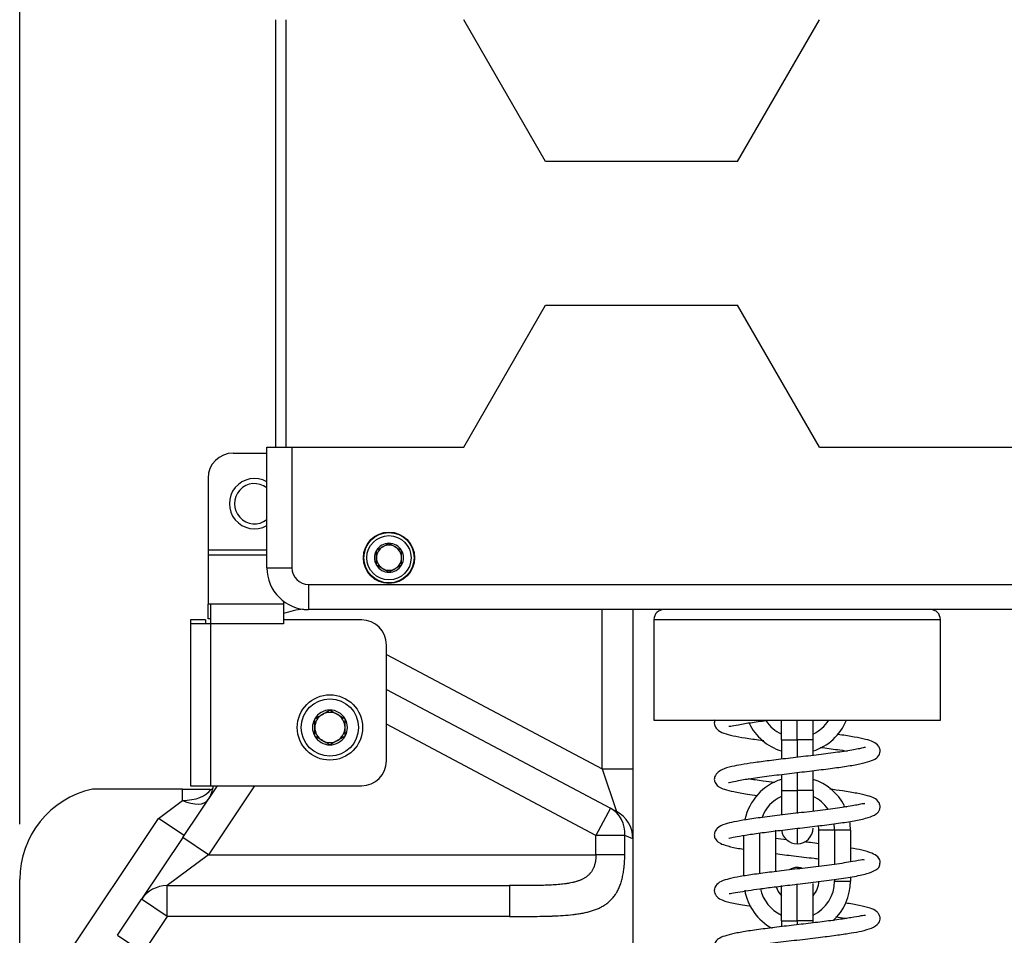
# Model space of a CAD drawing. Header units: millimetres. Extents: x 275 to 1805, y 43 to 1125.
# Tile 8 of 12: x 527 to 723, y 615 to 797. Entities that reach past the tile are written whole.
import ezdxf

# ---------------------------------------------------------------- set-up
doc = ezdxf.new("R2010")
doc.units = ezdxf.units.MM
doc.dimstyles.get("Standard").update_dxf_attribs({"dimtxt": 20, "dimasz": 11, "dimexe": 11, "dimexo": 11, "dimgap": 11, "dimtad": 0, "dimtih": 1, "dimtoh": 1, "dimdsep": 46, "dimtxsty": 'Standard', "dimcen": 0.09, "dimadec": 0, "dimazin": 0, "dimtfac": 1, "dimtofl": 0, "dimtmove": 0, "dimatfit": 3, "dimfxl": 0, "dimtolj": 1, "dimtzin": 0, "dimarcsym": 0})

# ---------------------------------------------------------------- blocks, each defined once
blk = doc.blocks.new('*D12')
at = {"color": 0, "lineweight": -2}
for p, q in [((527.37, 637.44), (527.37, 993.49)), ((816.96, 808.42), (816.96, 993.49)), ((538.37, 982.49), (634.5, 982.49)), ((805.96, 982.49), (709.83, 982.49))]:
    blk.add_line(p, q, dxfattribs=at)
at = {"color": 0, "lineweight": 18}
for points in [[(538.37, 984.32), (538.37, 980.65), (527.37, 982.49)], [(805.96, 984.32), (805.96, 980.65), (816.96, 982.49)]]:
    blk.add_solid(points, dxfattribs=at)
at = {"layer": 'Defpoints', "color": 0, "lineweight": 18}
for p in [(816.96, 982.49), (816.96, 797.42), (527.37, 626.44)]:
    blk.add_point(p, dxfattribs=at)
at = {"color": 0, "lineweight": 18, "insert": (672.16, 982.49), "char_height": 20, "attachment_point": 5}
blk.add_mtext('\\A1;275', dxfattribs=at)
blk = doc.blocks.new('*D13')
at = {"color": 0, "lineweight": -2}
for p, q in [((696.33, 888.53), (890.36, 888.53)), ((879.36, 877.53), (879.36, 699.28)), ((879.36, 479.04), (879.36, 657.28)), ((693.5, 468.04), (890.36, 468.04))]:
    blk.add_line(p, q, dxfattribs=at)
at = {"color": 0, "lineweight": 18}
for points in [[(877.53, 877.53), (881.19, 877.53), (879.36, 888.53)], [(877.53, 479.04), (881.19, 479.04), (879.36, 468.04)]]:
    blk.add_solid(points, dxfattribs=at)
at = {"layer": 'Defpoints', "color": 0, "lineweight": 18}
for p in [(685.33, 888.53), (682.5, 468.04), (879.36, 468.04)]:
    blk.add_point(p, dxfattribs=at)
at = {"color": 0, "lineweight": 18, "insert": (879.36, 678.28), "char_height": 20, "attachment_point": 5}
blk.add_mtext('\\A1;420', dxfattribs=at)

msp = doc.modelspace()

# ---------------------------------------------------------------- linework, layer by layer
for p, q in [((578.333, 712.417), (578.333, 797.417)), ((580.333, 797.417), (580.333, 712.417)), ((631.987, 769.217), (615.705, 797.417)), ((670.175, 769.217), (686.456, 797.417)), ((670.175, 769.217), (631.987, 769.217)), ((615.705, 712.417), (631.987, 740.617)), ((631.987, 740.617), (670.175, 740.617)), ((686.456, 712.417), (670.175, 740.617)), ((569.833, 711.231), (576.533, 711.231)), ((576.533, 712.417), (581.533, 712.417)), ((576.533, 688.417), (576.533, 712.417)), ((581.533, 712.417), (615.705, 712.417)), ((581.533, 712.417), (581.533, 688.417)), ((686.456, 712.417), (764.11, 712.417)), ((564.833, 706.231), (564.833, 691.926)), ((564.833, 691.926), (564.833, 690.952)), ((576.533, 691.926), (564.833, 691.926)), ((576.533, 690.952), (564.833, 690.952)), ((564.833, 690.952), (564.833, 681.165)), ((576.533, 688.417), (581.533, 688.417)), ((584.833, 685.117), (584.833, 680.117)), ((584.833, 685.117), (764.11, 685.117)), ((579.833, 681.793), (579.833, 681.165)), ((564.833, 678.243), (564.833, 681.165)), ((565.333, 681.165), (564.833, 681.165)), ((579.833, 681.165), (565.333, 681.165)), ((565.333, 681.165), (565.333, 677.268)), ((579.833, 681.165), (579.833, 677.268)), ((764.11, 680.117), (584.833, 680.117)), ((643.231, 648.433), (643.231, 680.117)), ((649.367, 680.117), (649.367, 648.433)), ((564.333, 678.063), (561.333, 678.063)), ((561.333, 678.063), (561.333, 677.268)), ((564.333, 678.063), (564.333, 677.268)), ((565.333, 678.243), (564.833, 678.243)), ((595.333, 678.063), (579.835, 678.063)), ((579.835, 678.063), (579.835, 677.268)), ((653.537, 678.117), (653.537, 658.117)), ((653.537, 678.117), (682.037, 678.117)), ((682.037, 678.117), (710.537, 678.117)), ((710.537, 658.117), (710.537, 678.117)), ((565.333, 677.268), (561.333, 677.268)), ((561.333, 677.268), (561.333, 645.063)), ((579.833, 677.268), (565.333, 677.268)), ((565.333, 677.268), (565.333, 645.063)), ((579.835, 677.268), (579.833, 677.268)), ((600.333, 650.063), (600.333, 673.063)), ((600.334, 671.196), (643.231, 648.433)), ((600.334, 664.249), (644.887, 640.608)), ((642.011, 635.187), (600.334, 657.302)), ((653.537, 658.117), (682.037, 658.117)), ((678.887, 654.217), (678.887, 658.118)), ((682.037, 654.217), (682.037, 658.118)), ((682.037, 658.117), (710.537, 658.117)), ((685.187, 654.217), (685.187, 658.118)), ((678.887, 654.217), (678.887, 650.351)), ((678.887, 654.217), (682.037, 654.217)), ((685.187, 654.217), (682.037, 654.217)), ((682.037, 654.217), (682.037, 650.727)), ((685.187, 651.104), (685.187, 654.217)), ((643.231, 648.433), (649.367, 648.433)), ((643.231, 648.433), (646.107, 639.96)), ((649.367, 648.433), (649.367, 634.54)), ((678.887, 647.329), (678.887, 644.117)), ((682.037, 647.707), (682.037, 644.117)), ((685.187, 644.117), (685.187, 648.081)), ((559.811, 634.756), (566.71, 645.064)), ((561.333, 645.063), (565.333, 645.063)), ((574.095, 645.064), (564.91, 631.342)), ((565.333, 645.063), (595.333, 645.063)), ((559.777, 644.417), (543.493, 644.417)), ((559.777, 642.151), (559.777, 644.417)), ((565.483, 644.417), (565.769, 644.417)), ((678.887, 644.117), (678.887, 639.196)), ((678.887, 644.117), (682.037, 644.117)), ((682.037, 644.117), (682.037, 639.586)), ((685.187, 644.117), (682.037, 644.117)), ((685.187, 644.117), (685.187, 639.934)), ((554.976, 638.565), (559.777, 642.151)), ((644.887, 640.608), (642.011, 635.187)), ((644.887, 640.608), (646.107, 639.96)), ((533.504, 606.486), (554.976, 638.565)), ((560.076, 635.152), (554.976, 638.565)), ((559.811, 634.756), (551.601, 622.492)), ((564.91, 631.342), (559.811, 634.756)), ((647.74, 635.187), (642.011, 635.187)), ((642.011, 631.342), (642.011, 635.187)), ((649.367, 634.54), (647.74, 635.187)), ((647.74, 631.342), (647.74, 635.187)), ((671.437, 627.14), (671.437, 635.202)), ((674.587, 627.606), (674.587, 635.679)), ((677.737, 636.217), (677.737, 628.012)), ((682.037, 636.591), (682.037, 633.517)), ((686.337, 629.047), (686.337, 636.217)), ((689.487, 636.217), (686.337, 636.217)), ((689.487, 636.217), (689.487, 629.447)), ((692.637, 636.217), (689.487, 636.217)), ((692.637, 636.217), (692.637, 629.924)), ((649.367, 634.54), (649.367, 531.065)), ((564.91, 631.342), (556.701, 625.21)), ((564.91, 631.342), (642.011, 631.342)), ((647.74, 631.342), (642.011, 631.342)), ((692.637, 626.918), (692.637, 626.117)), ((527.367, 606.486), (527.367, 626.437)), ((556.701, 625.21), (624.822, 625.21)), ((556.701, 619.078), (556.701, 625.21)), ((624.822, 625.21), (624.822, 619.078)), ((678.887, 618.217), (678.887, 625.228)), ((682.037, 618.217), (682.037, 625.547)), ((685.187, 618.217), (685.187, 625.667)), ((689.487, 626.431), (689.487, 626.117)), ((689.487, 626.117), (692.637, 626.117)), ((546.814, 615.339), (551.601, 622.492)), ((556.701, 619.078), (551.601, 622.492)), ((556.701, 619.078), (551.913, 611.925)), ((624.822, 619.078), (556.701, 619.078)), ((678.887, 618.217), (678.887, 617.053)), ((678.887, 618.217), (682.037, 618.217)), ((685.187, 618.217), (682.037, 618.217)), ((682.037, 618.217), (682.037, 617.427)), ((685.187, 617.804), (685.187, 618.217)), ((546.814, 615.339), (551.913, 611.925))]:
    msp.add_line(p, q)
for centre, radius in [((600.833, 690.417), 5.1), ((600.833, 690.417), 5), ((600.833, 690.417), 4.4), ((589.083, 656.667), 6.5), ((589.083, 656.667), 5.7)]:
    msp.add_circle(centre, radius)
for centre, radius, start, end in [((569.833, 706.231), 5, 90, 180), ((574.083, 701.167), 5, 60.66, 299.34), ((574.083, 701.167), 4, 52.23374, 307.76625), ((600.833, 690.417), 2.887, 150, 210), ((600.833, 690.417), 2.887, 90, 150), ((600.833, 690.417), 2.5, 120, 180), ((600.833, 690.417), 2.5, 60, 120), ((600.833, 690.417), 2.887, 30, 90), ((600.833, 690.417), 2.5, 0, 60), ((600.833, 690.417), 2.887, 330, 30), ((600.833, 690.417), 2.5, 180, 240), ((600.833, 690.417), 2.5, 300, 0), ((584.833, 688.417), 8.3, 180, 270), ((584.833, 688.417), 3.3, 180, 270), ((600.833, 690.417), 2.887, 210, 270), ((600.833, 690.417), 2.5, 240, 300), ((600.833, 690.417), 2.887, 270, 330), ((585.913, 660.292), 20, 96.0455, 107.69699), ((655.537, 678.117), 2, 90, 180), ((708.537, 678.117), 2, 0, 90), ((595.333, 673.063), 5, 0, 90), ((589.083, 656.667), 3.464, 90, 150), ((589.083, 656.667), 3.464, 30, 90), ((589.083, 656.667), 3.464, 150, 210), ((589.083, 656.667), 3, 120, 180), ((589.083, 656.667), 3, 60, 120), ((589.083, 656.667), 3, 0, 60), ((589.083, 656.667), 3.464, 330, 30), ((589.083, 656.667), 3, 180, 240), ((589.083, 656.667), 3, 300, 0), ((682.037, 662.117), 10.6, 205.72875, 252.71438), ((682.037, 662.117), 7.45, 213.66281, 244.98843), ((682.037, 662.117), 7.45, 295.01156, 327.52407), ((682.037, 662.117), 10.6, 287.28562, 337.82906), ((589.083, 656.667), 3.464, 210, 270), ((589.083, 656.667), 3.464, 270, 330), ((589.083, 656.667), 3, 240, 300), ((595.333, 650.063), 5, 270, 0), ((559.777, 645.737), 6.136, 326.20323, 353.70166), ((682.037, 636.217), 10.6, 107.28562, 168.33937), ((682.037, 636.217), 10.6, 27.33188, 72.71438), ((545.777, 626.437), 18.409, 102.38673, 180), ((682.037, 636.217), 7.45, 115.01156, 159.74438), ((682.037, 636.217), 7.45, 34.46999, 64.98843), ((643.231, 634.54), 6.136, 0, 62.04855), ((682.037, 636.667), 3.15, 270, 0), ((682.037, 636.217), 4.3, 0, 12.07968), ((682.037, 636.217), 7.45, 0, 10.06032), ((682.037, 636.217), 10.6, 0, 9.60188), ((682.037, 636.667), 3.15, 187.93405, 270), ((682.037, 625.667), 3.15, 90, 120.57468), ((682.037, 625.667), 3.15, 72.51609, 90), ((682.037, 626.117), 4.3, 195.04969, 222.89906), ((682.037, 626.117), 4.3, 317.10093, 0), ((682.037, 626.117), 7.45, 295.01157, 0), ((682.037, 626.117), 10.6, 312.03844, 0), ((682.037, 626.117), 10.6, 189.86906, 242.08875), ((682.037, 626.117), 7.45, 191.75625, 244.98843)]:
    msp.add_arc(centre, radius, start, end)
for centre, major_axis, ratio, start_param, end_param in [((559.777, 645.737), (-6.136, 0), 0.584336, 1.5707963, 2.7648594), ((559.777, 645.737), (-5.099, 3.413), 0.5134732, 1.9018464, 3.1415927), ((642.011, 635.187), (-2.876, -5.421), 0.9173056, 2.0237825, 3.1415927), ((556.701, 619.078), (5.099, -3.413), 0.9990069, 2.1602021, 3.1415927)]:
    msp.add_ellipse(centre, major_axis=major_axis, ratio=ratio, start_param=start_param, end_param=end_param)
for points, knots in [([(598.333, 691.861), (598.538, 691.979), (598.744, 692.098), (599.057, 692.278), (599.162, 692.339), (599.32, 692.43), (599.373, 692.461), (599.479, 692.522), (599.533, 692.553), (599.692, 692.645), (599.798, 692.706), (600.008, 692.827), (600.112, 692.888), (600.424, 693.068), (600.629, 693.186), (600.833, 693.304)], [0, 0, 0, 0, 0.25, 0.25, 0.375, 0.375, 0.4375, 0.4375, 0.5, 0.5, 0.625, 0.625, 0.75, 0.75, 1, 1, 1, 1]), ([(598.333, 688.974), (598.333, 689.091), (598.333, 689.21), (598.333, 689.45), (598.333, 689.57), (598.333, 689.811), (598.333, 689.932), (598.333, 690.174), (598.333, 690.296), (598.333, 690.54), (598.333, 690.662), (598.333, 690.816), (598.333, 690.846), (598.333, 690.908), (598.333, 690.999), (598.333, 691.09), (598.333, 691.391), (598.333, 691.628), (598.333, 691.861)], [0, 0, 0, 0, 0.125, 0.125, 0.25, 0.25, 0.375, 0.375, 0.5, 0.5, 0.625, 0.625, 0.65625, 0.65625, 0.6875, 0.75, 0.75, 1, 1, 1, 1]), ([(600.833, 693.304), (601.038, 693.186), (601.244, 693.067), (601.557, 692.887), (601.662, 692.826), (601.82, 692.735), (601.873, 692.704), (601.979, 692.643), (602.033, 692.612), (602.192, 692.52), (602.298, 692.459), (602.508, 692.338), (602.612, 692.277), (602.924, 692.097), (603.129, 691.979), (603.333, 691.861)], [0, 0, 0, 0, 0.25, 0.25, 0.375, 0.375, 0.4375, 0.4375, 0.5, 0.5, 0.625, 0.625, 0.75, 0.75, 1, 1, 1, 1]), ([(603.333, 688.974), (603.333, 689.091), (603.333, 689.21), (603.333, 689.45), (603.333, 689.57), (603.333, 689.811), (603.333, 689.932), (603.333, 690.174), (603.333, 690.296), (603.333, 690.54), (603.333, 690.662), (603.333, 690.816), (603.333, 690.846), (603.333, 690.908), (603.333, 690.999), (603.333, 691.09), (603.333, 691.391), (603.333, 691.628), (603.333, 691.861)], [0, 0, 0, 0, 0.125, 0.125, 0.25, 0.25, 0.375, 0.375, 0.5, 0.5, 0.625, 0.625, 0.65625, 0.65625, 0.6875, 0.75, 0.75, 1, 1, 1, 1]), ([(600.833, 687.531), (600.629, 687.649), (600.423, 687.768), (600.11, 687.948), (600.005, 688.009), (599.847, 688.1), (599.794, 688.131), (599.688, 688.192), (599.634, 688.223), (599.475, 688.315), (599.369, 688.376), (599.159, 688.497), (599.055, 688.558), (598.743, 688.738), (598.537, 688.856), (598.333, 688.974)], [0, 0, 0, 0, 0.25, 0.25, 0.375, 0.375, 0.4375, 0.4375, 0.5, 0.5, 0.625, 0.625, 0.75, 0.75, 1, 1, 1, 1]), ([(603.333, 688.974), (603.129, 688.856), (602.923, 688.737), (602.61, 688.557), (602.505, 688.496), (602.347, 688.405), (602.294, 688.374), (602.188, 688.313), (602.134, 688.282), (601.975, 688.19), (601.869, 688.129), (601.659, 688.007), (601.555, 687.947), (601.243, 687.767), (601.037, 687.649), (600.833, 687.531)], [0, 0, 0, 0, 0.25, 0.25, 0.375, 0.375, 0.4375, 0.4375, 0.5, 0.5, 0.625, 0.625, 0.75, 0.75, 1, 1, 1, 1]), ([(586.083, 658.399), (586.329, 658.541), (586.576, 658.684), (586.951, 658.901), (587.077, 658.973), (587.267, 659.083), (587.331, 659.12), (587.458, 659.193), (587.522, 659.23), (587.714, 659.341), (587.841, 659.414), (588.093, 659.559), (588.218, 659.632), (588.592, 659.848), (588.838, 659.99), (589.083, 660.132)], [0, 0, 0, 0, 0.25, 0.25, 0.375, 0.375, 0.4375, 0.4375, 0.5, 0.5, 0.625, 0.625, 0.75, 0.75, 1, 1, 1, 1]), ([(589.083, 660.132), (589.329, 659.99), (589.576, 659.847), (589.951, 659.63), (590.077, 659.558), (590.267, 659.448), (590.331, 659.411), (590.458, 659.338), (590.522, 659.301), (590.714, 659.19), (590.841, 659.117), (591.093, 658.972), (591.218, 658.899), (591.592, 658.683), (591.838, 658.541), (592.083, 658.399)], [0, 0, 0, 0, 0.25, 0.25, 0.375, 0.375, 0.4375, 0.4375, 0.5, 0.5, 0.625, 0.625, 0.75, 0.75, 1, 1, 1, 1]), ([(586.083, 654.935), (586.083, 655.076), (586.083, 655.218), (586.083, 655.434), (586.083, 655.506), (586.083, 655.651), (586.083, 655.723), (586.083, 655.94), (586.083, 656.085), (586.083, 656.376), (586.083, 656.522), (586.083, 656.814), (586.083, 656.961), (586.083, 657.145), (586.083, 657.182), (586.083, 657.256), (586.083, 657.365), (586.083, 657.474), (586.083, 657.836), (586.083, 658.12), (586.083, 658.399)], [0, 0, 0, 0, 0.125, 0.125, 0.1875, 0.1875, 0.25, 0.25, 0.375, 0.375, 0.5, 0.5, 0.625, 0.625, 0.65625, 0.65625, 0.6875, 0.75, 0.75, 1, 1, 1, 1]), ([(592.083, 654.935), (592.083, 655.076), (592.083, 655.218), (592.083, 655.434), (592.083, 655.506), (592.083, 655.651), (592.083, 655.723), (592.083, 655.94), (592.083, 656.085), (592.083, 656.376), (592.083, 656.522), (592.083, 656.814), (592.083, 656.961), (592.083, 657.145), (592.083, 657.182), (592.083, 657.256), (592.083, 657.365), (592.083, 657.474), (592.083, 657.836), (592.083, 658.12), (592.083, 658.399)], [0, 0, 0, 0, 0.125, 0.125, 0.1875, 0.1875, 0.25, 0.25, 0.375, 0.375, 0.5, 0.5, 0.625, 0.625, 0.65625, 0.65625, 0.6875, 0.75, 0.75, 1, 1, 1, 1]), ([(665.659, 658.163), (665.628, 658.082), (665.531, 657.751), (665.553, 657.052), (666.175, 656.085), (667.444, 655.465), (669.216, 655.027), (671.656, 654.585), (673.883, 654.266), (675.209, 654.091), (675.429, 654.062)], [0, 0, 0, 0, 0.0309004, 0.1203034, 0.2113286, 0.3914288, 0.5753724, 0.7652848, 0.9613298, 1, 1, 1, 1]), ([(668.46, 656.927), (668.476, 656.916), (668.555, 656.895), (668.943, 656.953), (670.22, 657.212), (672.894, 657.661), (675.188, 657.971), (676.338, 658.118)], [0, 0, 0, 0, 0.0534602, 0.17592, 0.4416514, 0.735458, 1, 1, 1, 1]), ([(589.083, 653.203), (588.838, 653.345), (588.591, 653.488), (588.215, 653.704), (588.09, 653.777), (587.9, 653.887), (587.836, 653.924), (587.708, 653.997), (587.644, 654.034), (587.453, 654.145), (587.326, 654.218), (587.074, 654.363), (586.949, 654.436), (586.575, 654.652), (586.328, 654.794), (586.083, 654.935)], [0, 0, 0, 0, 0.25, 0.25, 0.375, 0.375, 0.4375, 0.4375, 0.5, 0.5, 0.625, 0.625, 0.75, 0.75, 1, 1, 1, 1]), ([(592.083, 654.935), (591.838, 654.794), (591.591, 654.651), (591.215, 654.434), (591.09, 654.362), (590.9, 654.252), (590.836, 654.215), (590.708, 654.142), (590.644, 654.105), (590.453, 653.994), (590.326, 653.921), (590.074, 653.775), (589.949, 653.703), (589.575, 653.487), (589.328, 653.345), (589.083, 653.203)], [0, 0, 0, 0, 0.25, 0.25, 0.375, 0.375, 0.4375, 0.4375, 0.5, 0.5, 0.625, 0.625, 0.75, 0.75, 1, 1, 1, 1]), ([(668.402, 645.753), (668.441, 645.719), (668.766, 645.773), (670.277, 646.126), (673.167, 646.602), (676.875, 647.093), (680.933, 647.578), (684.958, 648.049), (688.667, 648.504), (691.904, 648.955), (694.57, 649.417), (696.57, 649.932), (697.772, 650.441), (698.56, 651.302), (698.531, 652.456), (698.103, 653.245), (697.189, 653.848), (695.717, 654.304), (693.452, 654.783), (691.399, 655.098), (690.172, 655.269), (689.99, 655.295)], [0, 0, 0, 0, 0.043861, 0.1050144, 0.1743457, 0.2438926, 0.3113315, 0.3765844, 0.4396103, 0.5009368, 0.5609826, 0.6199748, 0.6764239, 0.7239888, 0.7448586, 0.7664202, 0.8156913, 0.8716834, 0.9296683, 0.9896431, 1, 1, 1, 1]), ([(695.623, 652.683), (695.611, 652.694), (695.499, 652.706), (694.737, 652.502), (693.268, 652.214), (691.321, 651.892), (688.355, 651.484), (684.334, 650.995), (680.263, 650.52), (676.525, 650.071), (673.376, 649.656), (670.871, 649.266), (668.918, 648.903), (667.189, 648.431), (665.993, 647.574), (665.541, 646.76), (665.538, 646.076), (665.859, 645.367), (666.549, 644.761), (667.612, 644.333), (669.386, 643.885), (671.694, 643.484), (673.436, 643.232), (674.132, 643.136)], [0, 0, 0, 0, 0.0138386, 0.0737657, 0.1097498, 0.1461689, 0.217358, 0.2864688, 0.3533105, 0.4168878, 0.47518, 0.5280883, 0.5760837, 0.6344706, 0.671258, 0.7095864, 0.7391449, 0.7591612, 0.7916744, 0.8372382, 0.8960088, 0.9602567, 1, 1, 1, 1]), ([(686.623, 652.708), (687.832, 652.559), (689.735, 652.313), (691.369, 652.075), (691.964, 651.982)], [0, 0, 0, 0, 0.6051939, 1, 1, 1, 1]), ([(677.569, 645.714), (676.785, 645.811), (674.876, 646.054), (673.166, 646.296), (672.265, 646.438)], [0, 0, 0, 0, 0.3992373, 1, 1, 1, 1]), ([(543.493, 644.417), (543.391, 644.417), (543.29, 644.417), (543.093, 644.417), (542.997, 644.417), (542.879, 644.417), (542.856, 644.417), (542.809, 644.417), (542.786, 644.417), (542.717, 644.417), (542.673, 644.417), (542.541, 644.417), (542.458, 644.417), (542.34, 644.417), (542.302, 644.417), (542.247, 644.417), (542.229, 644.417), (542.194, 644.417), (542.176, 644.417), (542.093, 644.417), (542.034, 644.417), (541.959, 644.417), (541.937, 644.417), (541.898, 644.417), (541.882, 644.417), (541.842, 644.417), (541.828, 644.417), (541.828, 644.417)], [0, 0, 0, 0, 0.1250387, 0.1250387, 0.2500774, 0.2500774, 0.2813371, 0.2813371, 0.3125968, 0.3125968, 0.3751162, 0.3751162, 0.5001549, 0.5001549, 0.5626742, 0.5626742, 0.5939339, 0.5939339, 0.6251936, 0.6251936, 0.7502323, 0.7502323, 0.8127517, 0.8127517, 0.875271, 0.875271, 1, 1, 1, 1]), ([(559.777, 644.417), (559.823, 644.417), (559.869, 644.417), (559.939, 644.417), (559.963, 644.417), (560.009, 644.417), (560.125, 644.417), (560.238, 644.417), (560.372, 644.417), (560.416, 644.417), (560.504, 644.417), (560.548, 644.417), (560.634, 644.417), (560.677, 644.417), (560.741, 644.417), (560.772, 644.417), (560.809, 644.417), (560.825, 644.417), (560.835, 644.417), (560.84, 644.417), (560.929, 644.417), (561.011, 644.417), (561.17, 644.417), (561.247, 644.417), (561.4, 644.417), (561.475, 644.417), (561.622, 644.417), (561.694, 644.417), (561.909, 644.417), (562.047, 644.417), (562.319, 644.417), (562.451, 644.417), (562.711, 644.417), (562.838, 644.417), (563.025, 644.417), (563.086, 644.417), (563.208, 644.417), (563.268, 644.417), (563.565, 644.417), (563.788, 644.417), (564.209, 644.417), (564.601, 644.417), (564.935, 644.417), (565.12, 644.417), (565.153, 644.417), (565.186, 644.417)], [0, 0, 0, 0, 0.017287, 0.017287, 0.0259305, 0.0259305, 0.034574, 0.0691479, 0.0691479, 0.0864349, 0.0864349, 0.1037219, 0.1037219, 0.1210089, 0.1210089, 0.1296523, 0.1339741, 0.136135, 0.136135, 0.1382958, 0.1382958, 0.1728698, 0.1728698, 0.2074437, 0.2074437, 0.2420177, 0.2420177, 0.2765917, 0.2765917, 0.3457396, 0.3457396, 0.4148875, 0.4148875, 0.4840354, 0.4840354, 0.5186094, 0.5186094, 0.5531833, 0.5531833, 0.6914792, 0.6914792, 0.829775, 0.9680708, 0.9680708, 1, 1, 1, 1]), ([(668.409, 634.646), (668.449, 634.61), (668.779, 634.715), (669.97, 634.952), (672.316, 635.373), (675.468, 635.814), (679.139, 636.268), (683.107, 636.732), (687.056, 637.201), (690.702, 637.675), (693.826, 638.172), (696.24, 638.734), (697.739, 639.341), (698.464, 640.123), (698.584, 641.042), (698.225, 642.09), (697.325, 642.677), (696.065, 643.124), (693.953, 643.595), (691.366, 644.009), (689.392, 644.277), (688.505, 644.392)], [0, 0, 0, 0, 0.037271, 0.0922815, 0.1504665, 0.2108838, 0.2725317, 0.3354098, 0.3994196, 0.4631254, 0.5263431, 0.5894035, 0.6501814, 0.6997169, 0.7201682, 0.7394294, 0.7831962, 0.8349947, 0.8917768, 0.9534271, 1, 1, 1, 1]), ([(695.503, 641.482), (695.478, 641.504), (695.305, 641.565), (694.295, 641.3), (691.528, 640.82), (687.764, 640.31), (683.465, 639.793), (679.104, 639.284), (675.137, 638.796), (671.877, 638.337), (669.418, 637.9), (667.658, 637.49), (666.275, 636.888), (665.609, 635.917), (665.507, 635.173), (665.692, 634.565), (666.079, 634.059), (666.632, 633.652), (667.781, 633.176), (669.48, 632.788), (670.886, 632.538), (671.335, 632.463)], [0, 0, 0, 0, 0.0170715, 0.081518, 0.158549, 0.2368184, 0.3140579, 0.3901244, 0.4641113, 0.5323485, 0.5944183, 0.6516993, 0.7123899, 0.7439924, 0.7704916, 0.7964733, 0.8149288, 0.8404056, 0.8950485, 0.9681773, 1, 1, 1, 1]), ([(691.301, 640.988), (691.33, 640.984), (691.541, 640.953), (691.746, 640.922), (691.917, 640.896)], [0, 0, 0, 0, 0.1418427, 1, 1, 1, 1]), ([(668.521, 623.645), (668.565, 623.623), (668.829, 623.658), (669.985, 623.866), (672.106, 624.23), (674.638, 624.599), (677.564, 624.976), (681.204, 625.41), (685.332, 625.893), (689.47, 626.408), (693.154, 626.971), (696.008, 627.565), (697.617, 628.246), (698.413, 628.797), (698.609, 630.278), (698.053, 631.042), (696.95, 631.723), (695.063, 632.265), (693.48, 632.56), (692.671, 632.694)], [0, 0, 0, 0, 0.0286686, 0.1005455, 0.1602456, 0.2087508, 0.2631677, 0.3271965, 0.4003554, 0.4758728, 0.552072, 0.6293073, 0.7025806, 0.7527602, 0.7818384, 0.82273, 0.8806181, 0.9438115, 1, 1, 1, 1]), ([(686.368, 633.561), (685.808, 633.63), (684.854, 633.745), (683.887, 633.86), (683.496, 633.906)], [0, 0, 0, 0, 0.5975021, 1, 1, 1, 1]), ([(642.011, 631.342), (642.011, 631.228), (642.008, 631.114), (642.001, 630.943), (641.998, 630.886), (641.991, 630.772), (641.986, 630.716), (641.962, 630.433), (641.932, 630.212), (641.854, 629.781), (641.805, 629.57), (641.715, 629.261), (641.682, 629.159), (641.637, 629.033), (641.628, 629.008), (641.61, 628.959), (641.6, 628.934), (641.571, 628.86), (641.551, 628.811), (641.448, 628.571), (641.356, 628.389), (641.15, 628.044), (641.036, 627.882), (640.88, 627.69), (640.848, 627.652), (640.783, 627.577), (640.75, 627.54), (640.683, 627.469), (640.648, 627.433), (640.579, 627.364), (640.543, 627.33), (640.365, 627.164), (640.214, 627.043), (639.901, 626.819), (639.737, 626.717), (639.397, 626.528), (639.221, 626.442), (638.994, 626.342), (638.948, 626.323), (638.856, 626.285), (638.717, 626.229), (638.576, 626.177), (638.293, 626.079), (638.1, 626.019), (637.71, 625.911), (637.511, 625.862), (637.11, 625.772), (636.907, 625.732), (636.599, 625.677), (636.495, 625.659), (636.288, 625.626), (636.183, 625.61), (635.869, 625.564), (635.659, 625.537), (635.024, 625.464), (634.597, 625.425), (633.737, 625.361), (633.303, 625.336), (632.429, 625.295), (631.989, 625.28), (631.325, 625.261), (631.103, 625.256), (630.658, 625.246), (630.435, 625.242), (629.766, 625.232), (629.319, 625.227), (628.423, 625.219), (627.975, 625.217), (627.076, 625.213), (626.177, 625.211), (625.274, 625.21), (624.822, 625.21)], [0, 0, 0, 0, 0.015625, 0.015625, 0.0234375, 0.0234375, 0.03125, 0.03125, 0.0625, 0.0625, 0.09375, 0.09375, 0.109375, 0.109375, 0.1132813, 0.1132813, 0.1171875, 0.1171875, 0.125, 0.125, 0.15625, 0.15625, 0.1875, 0.1875, 0.1953125, 0.1953125, 0.203125, 0.203125, 0.2109375, 0.2109375, 0.21875, 0.21875, 0.25, 0.25, 0.28125, 0.28125, 0.3125, 0.3125, 0.3203125, 0.3203125, 0.328125, 0.34375, 0.34375, 0.375, 0.375, 0.40625, 0.40625, 0.4375, 0.4375, 0.453125, 0.453125, 0.46875, 0.46875, 0.5, 0.5, 0.5625, 0.5625, 0.625, 0.625, 0.6875, 0.6875, 0.71875, 0.71875, 0.75, 0.75, 0.8125, 0.8125, 0.875, 0.875, 0.9375, 1, 1, 1, 1]), ([(624.822, 619.078), (624.915, 619.078), (625.008, 619.078), (625.193, 619.078), (625.47, 619.078), (625.747, 619.079), (626.3, 619.079), (626.667, 619.08), (627.763, 619.083), (628.489, 619.087), (629.928, 619.099), (630.643, 619.107), (631.706, 619.127), (632.059, 619.135), (632.586, 619.15), (632.761, 619.155), (633.024, 619.163), (633.111, 619.166), (633.285, 619.172), (633.372, 619.175), (634.15, 619.205), (634.825, 619.239), (636.141, 619.329), (636.783, 619.385), (637.719, 619.493), (638.028, 619.533), (638.635, 619.622), (638.935, 619.671), (639.377, 619.753), (639.524, 619.782), (639.815, 619.843), (639.959, 619.874), (640.388, 619.974), (640.668, 620.046), (641.212, 620.204), (641.477, 620.29), (641.994, 620.476), (642.246, 620.576), (642.735, 620.793), (642.973, 620.91), (643.319, 621.1), (643.432, 621.165), (643.6, 621.267), (643.656, 621.302), (643.766, 621.373), (644.037, 621.552), (644.295, 621.745), (644.689, 622.075), (644.878, 622.25), (645.237, 622.623), (645.409, 622.82), (645.653, 623.135), (645.732, 623.243), (645.848, 623.41), (645.886, 623.467), (645.961, 623.582), (645.998, 623.64), (646.179, 623.933), (646.314, 624.178), (646.564, 624.69), (646.68, 624.958), (646.893, 625.517), (646.991, 625.808), (647.124, 626.265), (647.167, 626.421), (647.247, 626.74), (647.285, 626.901), (647.391, 627.391), (647.452, 627.726), (647.556, 628.412), (647.6, 628.763), (647.644, 629.213), (647.652, 629.304), (647.668, 629.487), (647.675, 629.578), (647.688, 629.762), (647.694, 629.854), (647.705, 630.039), (647.71, 630.131), (647.732, 630.595), (647.74, 630.968), (647.74, 631.342)], [0, 0, 0, 0, 0.0078125, 0.0078125, 0.015625, 0.03125, 0.03125, 0.0625, 0.0625, 0.125, 0.125, 0.1875, 0.1875, 0.21875, 0.21875, 0.234375, 0.234375, 0.2421875, 0.2421875, 0.25, 0.25, 0.3125, 0.3125, 0.375, 0.375, 0.40625, 0.40625, 0.4375, 0.4375, 0.453125, 0.453125, 0.46875, 0.46875, 0.5, 0.5, 0.53125, 0.53125, 0.5625, 0.5625, 0.59375, 0.59375, 0.609375, 0.609375, 0.6171875, 0.6171875, 0.625, 0.65625, 0.65625, 0.6875, 0.6875, 0.71875, 0.71875, 0.734375, 0.734375, 0.7421875, 0.7421875, 0.75, 0.75, 0.78125, 0.78125, 0.8125, 0.8125, 0.84375, 0.84375, 0.859375, 0.859375, 0.875, 0.875, 0.90625, 0.90625, 0.9375, 0.9375, 0.9453125, 0.9453125, 0.953125, 0.953125, 0.9609375, 0.9609375, 0.96875, 0.96875, 1, 1, 1, 1]), ([(677.714, 631.574), (678.891, 631.429), (681.474, 631.123), (684.414, 630.778), (686.054, 630.578), (686.37, 630.539)], [0, 0, 0, 0, 0.4166339, 0.8864393, 1, 1, 1, 1]), ([(695.41, 630.306), (695.332, 630.362), (694.958, 630.372), (693.521, 630.059), (691.413, 629.719), (688.88, 629.355), (685.355, 628.916), (681.022, 628.409), (677.008, 627.931), (673.522, 627.478), (670.64, 627.035), (668.484, 626.594), (666.954, 626.15), (665.722, 625.3), (665.403, 623.956), (666.133, 622.791), (667.288, 622.237), (669.247, 621.704), (671.407, 621.335), (672.745, 621.135), (672.889, 621.113)], [0, 0, 0, 0, 0.0395468, 0.1119036, 0.1524006, 0.1931742, 0.2711192, 0.3444908, 0.4131631, 0.4783799, 0.5411606, 0.6016494, 0.6581768, 0.709174, 0.7539425, 0.792453, 0.8446799, 0.9154133, 0.9909847, 1, 1, 1, 1]), ([(668.424, 612.473), (668.475, 612.44), (668.788, 612.525), (669.745, 612.742), (671.348, 613.039), (674.086, 613.442), (678.138, 613.95), (682.499, 614.461), (686.607, 614.946), (690.062, 615.389), (692.764, 615.792), (694.986, 616.193), (697.001, 616.761), (698.264, 617.583), (698.669, 618.557), (698.322, 619.605), (697.682, 620.288), (696.507, 620.81), (694.549, 621.276), (692.653, 621.6), (691.664, 621.752)], [0, 0, 0, 0, 0.0468211, 0.082517, 0.1208102, 0.1968164, 0.2721584, 0.3465484, 0.4181281, 0.4820163, 0.5378592, 0.5898886, 0.6502572, 0.7163533, 0.7664249, 0.7866972, 0.8100714, 0.8675804, 0.9369035, 1, 1, 1, 1]), ([(695.596, 619.276), (695.589, 619.28), (695.533, 619.298), (695.324, 619.289), (694.571, 619.155), (692.924, 618.855), (690.042, 618.413), (686.585, 617.966), (682.828, 617.519), (678.926, 617.062), (675.208, 616.604), (671.988, 616.152), (669.431, 615.7), (667.566, 615.219), (666.42, 614.722), (665.783, 614.15), (665.522, 613.365), (665.579, 612.619), (665.916, 612.132), (666.76, 611.525), (668.528, 610.903), (670.743, 610.422), (672.348, 610.148), (672.774, 610.078)], [0, 0, 0, 0, 0.0056525, 0.0341868, 0.0674708, 0.1331562, 0.1968183, 0.2590232, 0.3223216, 0.3868472, 0.4526107, 0.5164686, 0.5761317, 0.6317751, 0.6831572, 0.7254726, 0.7428648, 0.7616413, 0.793775, 0.8402431, 0.9006998, 0.9744894, 1, 1, 1, 1]), ([(689.757, 619), (690.363, 618.916), (691.067, 618.814), (691.715, 618.714), (691.829, 618.696)], [0, 0, 0, 0, 0.8206607, 1, 1, 1, 1])]:
    msp.add_open_spline(points, degree=3, knots=knots)
for points in [[(672.624, 657.48), (672.49, 657.501), (672.357, 657.522), (672.227, 657.542)], [(679.954, 634.325), (679.189, 634.416), (678.434, 634.507), (677.697, 634.598)]]:
    msp.add_open_spline(points, degree=3)

# ---------------------------------------------------------------- dimensions: what is measured, and where the dimension line sits
at = {"lineweight": 18}
dim = msp.add_linear_dim(base=(816.957, 982.486), p1=(527.367, 626.437), p2=(816.957, 797.417), text='275', dimstyle='Standard', dxfattribs=at)
dim.commit()
dim.dimension.update_dxf_attribs({"geometry": '*D12', "text_midpoint": (672.162, 982.486)})
dim = msp.add_linear_dim(base=(879.361, 468.035), p1=(685.333, 888.527), p2=(682.497, 468.035), angle=90, text='420', dimstyle='Standard', dxfattribs=at)
dim.commit()
dim.dimension.update_dxf_attribs({"geometry": '*D13', "text_midpoint": (879.361, 678.281)})

doc.saveas('drawing.dxf')
